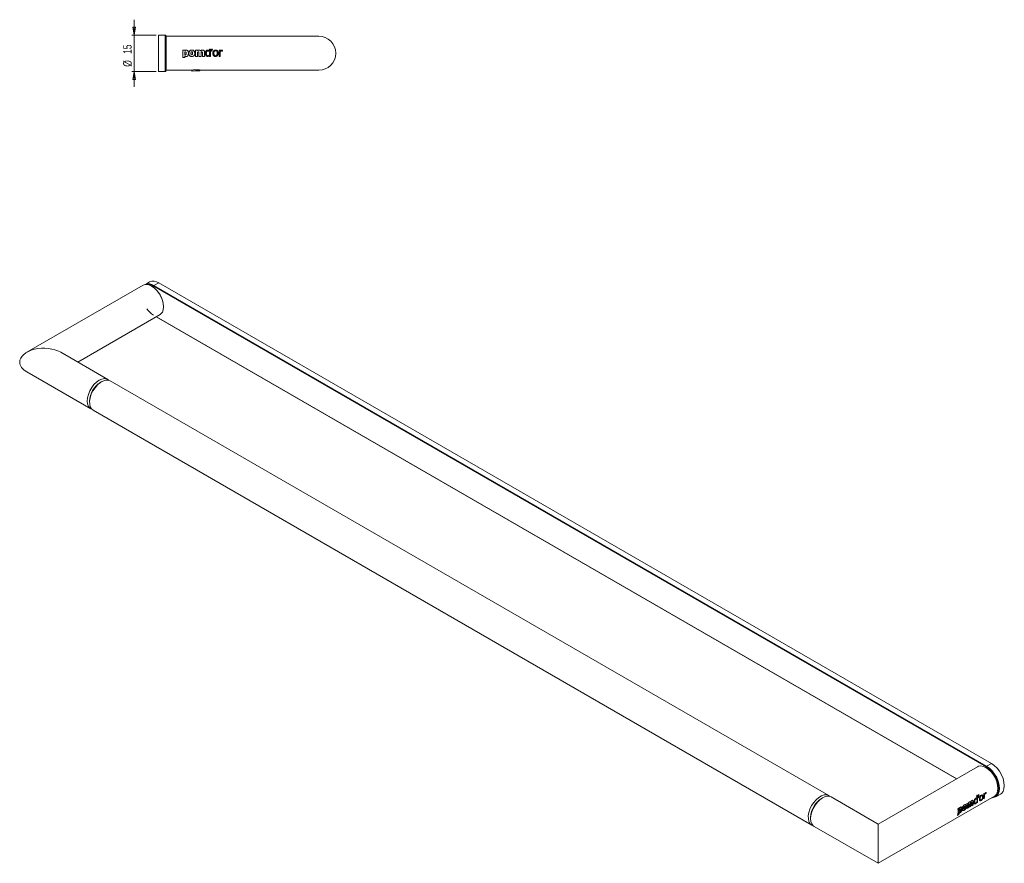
# Model space of a CAD drawing. Header units: millimetres. Extents: x -226 to 763, y 24 to 380.
# Tile 2 of 2: x 358 to 763, y 24 to 371. Entities that reach past the tile are written whole.
import ezdxf

# ---------------------------------------------------------------- set-up
doc = ezdxf.new("R2010")
doc.units = ezdxf.units.MM
doc.styles.add('SLDTEXTSTYLE0', font='TXT', dxfattribs={"width": 0.75})
doc.dimstyles.new('SLDDIMSTYLE1', dxfattribs={"dimtxt": 3.5, "dimasz": 3.302, "dimexe": 0, "dimexo": 0.0625, "dimgap": 0.875, "dimtad": 2, "dimrnd": 1e-09, "dimzin": 12, "dimdsep": 46, "dimtxsty": 'SLDTEXTSTYLE0', "dimblk1": 'CLOSED', "dimblk2": 'CLOSED', "dimsah": 1, "dimcen": 0.09, "dimadec": 0, "dimazin": 0, "dimtfac": 1, "dimtofl": 0, "dimtmove": 0, "dimatfit": 3, "dimldrblk": 'CLOSED', "dimfxl": 1, "dimtolj": 1, "dimtzin": 12, "dimarcsym": 0})

# ---------------------------------------------------------------- blocks, each defined once
blk = doc.blocks.new('_CLOSED')
at = {"color": 0, "linetype": 'ByBlock', "lineweight": -2}
for p, q in [((-1, 0.166667), (0, 0)), ((-1, 0.166667), (-1, -0.166667)), ((0, 0), (-1, -0.166667)), ((0, 0), (-1, 0))]:
    blk.add_line(p, q, dxfattribs=at)
blk = doc.blocks.new('*D3')
at = {"color": 7, "linetype": 'Continuous', "lineweight": 0}
for p, q in [((404.86, 365.06), (404.86, 371.41)), ((413.86, 365.06), (403.86, 365.06)), ((404.86, 350.06), (404.86, 365.06)), ((413.86, 350.06), (403.86, 350.06)), ((404.86, 350.06), (404.86, 343.71))]:
    blk.add_line(p, q, dxfattribs=at)
at = {"color": 7, "linetype": 'Continuous', "lineweight": 0, "xscale": 3.302, "yscale": 3.302}
for p, rotation in [((404.86, 365.06, 50.35), 270), ((404.86, 350.06, 50.35), 90)]:
    blk.add_blockref('_CLOSED', p, dxfattribs=dict(at, rotation=rotation))
at = {"color": 7, "linetype": 'Continuous', "lineweight": 0, "char_height": 3.5, "attachment_point": 1, "rotation": 90, "style": 'SLDTEXTSTYLE0'}
for s, insert in [('15', (400.35, 357.29)), ('%%c', (400.35, 352.01))]:
    blk.add_mtext(s, dxfattribs=dict(at, insert=insert))

msp = doc.modelspace()

# ---------------------------------------------------------------- linework, layer by layer
at = {"color": 7, "linetype": 'Continuous', "lineweight": 15}
for p, q in [((414.864, 350.065), (414.864, 365.065)), ((414.864, 365.065), (417.664, 365.065)), ((417.664, 350.065), (417.664, 365.065)), ((417.864, 364.865), (417.864, 350.265)), ((418.064, 364.565), (417.864, 364.365)), ((480.864, 364.565), (418.064, 364.565)), ((418.064, 350.565), (418.064, 364.565)), ((431.543, 357.745), (431.543, 356.295)), ((432.978, 357.745), (432.978, 356.295)), ((435.907, 359.334), (436.272, 359.334)), ((435.907, 359.334), (435.907, 358.562)), ((436.272, 356.295), (436.272, 359.334)), ((425.74, 355.796), (424.864, 355.796)), ((417.664, 350.065), (414.864, 350.065)), ((417.864, 350.765), (418.064, 350.565)), ((418.064, 350.565), (428.486, 350.565)), ((428.485, 350.565), (428.798, 350.263)), ((430.298, 350.289), (428.798, 350.263)), ((430.288, 350.818), (430.289, 350.789)), ((431.797, 350.315), (430.298, 350.289)), ((431.797, 350.315), (432.068, 350.596)), ((432.186, 350.565), (480.864, 350.565)), ((408.525, 262.041), (360.619, 234.385)), ((411.245, 263.372), (409.474, 262.349)), ((412.167, 261.612), (412.026, 261.694)), ((412.618, 261.674), (412.915, 261.521)), ((755.82, 63.634), (412.874, 261.613)), ((414.995, 263.001), (413.015, 261.858)), ((413.015, 261.858), (755.962, 63.879)), ((757.942, 65.022), (414.995, 263.001)), ((416.975, 253.121), (416.975, 253.284)), ((381.62, 230.343), (415.525, 249.916)), ((413.946, 249.005), (743.599, 58.7)), ((393.958, 223.221), (374.618, 234.385)), ((360.619, 226.301), (386.959, 211.096)), ((391.447, 222.302), (390.953, 222.016)), ((690.943, 51.775), (394.948, 222.649)), ((386.499, 214.301), (386.499, 213.729)), ((387.949, 210.524), (683.943, 39.65)), ((755.962, 63.879), (757.942, 65.022)), ((752.179, 63.654), (711.273, 40.039)), ((755.821, 63.225), (755.68, 63.307)), ((760.629, 54.734), (760.629, 54.897)), ((688.432, 50.856), (687.937, 50.571)), ((711.273, 40.039), (691.933, 51.203)), ((711.273, 23.873), (759.179, 51.529)), ((753.1, 50.085), (753.454, 49.881)), ((754.77, 52.498), (754.916, 52.384)), ((759.712, 51.259), (761.691, 52.402)), ((745.595, 46.297), (745.841, 46.145)), ((746.316, 46.806), (746.599, 46.643)), ((746.417, 46.42), (746.685, 46.265)), ((746.769, 47.088), (746.678, 47.141)), ((746.975, 47.317), (746.707, 47.472)), ((746.769, 47.088), (746.764, 46.751)), ((746.805, 47.093), (746.769, 47.088)), ((746.805, 47.088), (746.792, 47.277)), ((746.805, 47.088), (747.088, 46.925)), ((747.421, 47.444), (747.704, 47.28)), ((747.871, 46.659), (747.867, 46.425)), ((748.161, 46.802), (748.025, 46.516)), ((748.161, 46.826), (748.161, 46.802)), ((749.462, 47.345), (748.842, 46.988)), ((748.88, 47.241), (749.261, 47.461)), ((683.483, 42.855), (683.483, 42.284)), ((684.933, 39.079), (711.273, 23.873)), ((711.273, 23.904), (711.273, 40.008))]:
    msp.add_line(p, q, dxfattribs=at)
at = {"color": 144, "linetype": 'Continuous', "lineweight": 0}
for p, q in [((424.864, 358.849), (424.864, 355.796)), ((425.74, 358.849), (424.864, 358.849)), ((425.74, 358.669), (425.74, 358.849)), ((425.74, 358.061), (425.74, 357.083)), ((430.103, 358.849), (430.103, 356.295)), ((430.979, 358.849), (430.103, 358.849)), ((430.979, 358.679), (430.979, 358.849)), ((430.979, 356.295), (430.979, 357.755)), ((432.419, 356.295), (432.419, 357.755)), ((433.859, 356.295), (433.859, 357.857)), ((435.907, 356.927), (435.907, 358.202)), ((436.713, 359.334), (436.667, 358.505)), ((436.667, 358.505), (436.867, 358.505)), ((437.118, 359.334), (436.713, 359.334)), ((436.867, 358.505), (437.118, 359.334)), ((439.899, 358.849), (439.899, 356.295)), ((440.264, 358.849), (439.899, 358.849)), ((440.264, 358.533), (440.264, 358.849)), ((440.264, 356.295), (440.264, 357.793)), ((441.203, 358.47), (441.295, 358.84)), ((425.74, 355.796), (425.74, 356.465)), ((430.103, 356.295), (430.979, 356.295)), ((431.543, 356.295), (432.419, 356.295)), ((432.978, 356.295), (433.859, 356.295)), ((435.907, 356.606), (435.907, 356.295)), ((435.907, 356.295), (436.272, 356.295)), ((439.899, 356.295), (440.264, 356.295)), ((429.293, 350.772), (430.289, 350.789)), ((430.289, 350.789), (431.071, 350.803)), ((755.2, 52.745), (755.432, 52.611)), ((747.822, 48.487), (748.441, 48.844)), ((750.279, 48.049), (750.279, 49.324)), ((751.728, 48.885), (751.903, 48.986)), ((752.186, 48.918), (751.928, 48.769)), ((751.986, 50.295), (751.986, 51.9)), ((751.986, 49.034), (751.986, 49.243)), ((752.354, 52.001), (752.708, 52.206)), ((752.644, 50.944), (752.503, 50.862)), ((752.947, 50.638), (753.23, 50.475)), ((754.749, 52.485), (755.007, 52.634)), ((755.009, 50.548), (754.751, 50.399)), ((754.808, 52.491), (754.808, 52.52)), ((754.808, 52.491), (755.043, 52.355)), ((754.808, 50.663), (754.808, 50.831)), ((754.808, 50.663), (755.009, 50.548)), ((744.118, 46.348), (744.737, 46.706)), ((744.538, 46.177), (744.538, 45.378)), ((744.538, 44.254), (744.538, 44.874)), ((744.61, 46.632), (744.759, 46.546)), ((745.567, 46.377), (745.85, 46.214)), ((748.443, 46.757), (747.824, 46.4)), ((747.862, 46.653), (748.243, 46.873)), ((748.243, 46.873), (748.243, 48.065)), ((749.261, 47.461), (749.261, 48.653)), ((749.261, 47.461), (749.462, 47.345)), ((750.48, 47.933), (749.857, 47.574)), ((749.895, 47.827), (750.279, 48.049)), ((751.184, 48.527), (751.377, 48.416)), ((743.974, 43.667), (744.538, 44.254))]:
    msp.add_line(p, q, dxfattribs=at)
at = {"color": 8, "linetype": 'Continuous', "lineweight": 15}
for p, q in [((414.004, 249.038), (743.657, 58.734)), ((754.815, 51.883), (755.088, 51.725))]:
    msp.add_line(p, q, dxfattribs=at)
at = {"color": 144, "linetype": 'Continuous', "lineweight": 0, "flags": 128}
for points in [[(425.74, 358.061), (425.74, 358.061)], [(425.74, 357.083), (425.74, 357.083)], [(435.216, 358.587), (435.216, 358.587)], [(435.907, 358.202), (435.907, 358.202)], [(435.907, 356.927), (435.907, 356.927)], [(435.231, 356.558), (435.231, 356.558)], [(745.595, 46.297), (745.643, 46.268), (745.83, 46.173)], [(748.525, 47.811), (748.471, 47.844), (748.243, 47.958)]]:
    msp.add_lwpolyline(points, dxfattribs=at)
at = {"color": 7, "linetype": 'Continuous', "lineweight": 15, "flags": 128}
for points in [[(408.525, 262.041), (408.939, 262.229), (409.877, 262.368), (410.924, 262.187), (412.025, 261.694), (413.127, 260.915), (414.173, 259.888), (415.111, 258.666), (415.895, 257.308), (416.485, 255.884), (416.851, 254.465), (416.975, 253.121), (416.851, 251.921), (416.485, 250.924), (415.895, 250.181), (415.525, 249.916)], [(394.418, 222.874), (394.328, 222.956), (393.544, 223.409), (392.606, 223.548), (391.56, 223.367), (390.458, 222.874), (389.357, 222.095), (388.311, 221.068), (387.372, 219.846), (386.588, 218.488), (385.999, 217.064), (385.633, 215.644), (385.509, 214.301), (385.633, 213.101), (385.999, 212.104), (386.588, 211.361), (387.372, 210.908), (387.489, 210.871)], [(394.948, 222.649), (394.887, 222.683), (394.009, 222.957), (393.002, 222.911), (391.917, 222.548), (390.809, 221.886), (389.733, 220.958), (388.743, 219.811), (387.888, 218.502), (387.212, 217.098), (386.749, 215.668), (386.521, 214.284), (386.54, 213.015), (386.805, 211.925), (387.304, 211.07), (387.949, 210.524)], [(757.942, 65.022), (759.122, 64.187), (760.243, 63.087), (761.248, 61.777), (762.088, 60.322), (762.72, 58.796), (763.112, 57.276), (763.245, 55.836), (763.112, 54.55), (762.72, 53.482), (762.088, 52.686), (761.691, 52.402)], [(759.179, 51.529), (759.549, 51.794), (760.139, 52.537), (760.505, 53.534), (760.629, 54.734), (760.505, 56.077), (760.139, 57.497), (759.549, 58.921), (758.765, 60.279), (757.827, 61.501), (756.78, 62.528), (755.679, 63.307), (754.578, 63.8), (753.531, 63.981), (752.593, 63.842), (752.179, 63.654)], [(758.284, 51.013), (759.039, 51.155), (759.856, 51.627), (760.471, 52.402), (760.853, 53.441), (760.982, 54.693), (760.853, 56.094), (760.471, 57.574), (759.856, 59.06), (759.039, 60.475), (758.06, 61.751), (756.969, 62.821), (755.82, 63.634)], [(755.962, 63.879), (757.142, 63.044), (758.263, 61.944), (759.268, 60.634), (760.108, 59.179), (760.74, 57.653), (761.132, 56.133), (761.265, 54.693), (761.132, 53.407), (760.74, 52.339), (760.108, 51.543), (759.268, 51.058), (758.263, 50.909), (758.115, 50.915)], [(684.474, 39.425), (684.004, 39.616), (683.298, 40.195), (682.8, 41.051), (682.535, 42.141), (682.516, 43.409), (682.744, 44.793), (683.207, 46.224), (683.883, 47.628), (684.737, 48.937), (685.728, 50.084), (686.804, 51.011), (687.912, 51.673), (688.997, 52.036), (690.003, 52.082), (690.882, 51.809), (691.403, 51.428)], [(691.933, 51.203), (691.519, 51.391), (690.581, 51.531), (689.535, 51.349), (688.433, 50.857), (687.332, 50.078), (686.286, 49.051), (685.347, 47.828), (684.563, 46.471), (683.974, 45.047), (683.607, 43.627), (683.483, 42.284), (683.607, 41.083), (683.974, 40.087), (684.563, 39.343), (684.933, 39.079)], [(745.607, 46.428), (745.551, 46.66), (745.665, 46.984), (745.737, 47.069)], [(748.243, 47.149), (748.436, 46.956), (748.468, 46.909)]]:
    msp.add_lwpolyline(points, dxfattribs=at)
at = {"color": 7, "linetype": 'Continuous', "lineweight": 15}
for centre, radius, start, end in [((417.664, 364.865), 0.2, 0, 90), ((480.864, 357.565), 7, 0, 90), ((480.864, 357.565), 7, 270, 0), ((417.664, 350.265), 0.2, 270, 0), ((412.808, 260.033), 3.686, 53.60737, 115.08217), ((410.793, 258.785), 3.792, 54.13127, 109.75759), ((406.605, 252.85), 10.379, 2.40089, 57.59373), ((413.181, 261.599), 0.307, 122.60548, 177.39452), ((418.045, 258.14), 9.906, 215.96777, 238.53141), ((396.086, 213.91), 9.595, 122.3429, 177.66247), ((396.042, 213.935), 9.551, 122.20207, 177.8033), ((756.127, 63.62), 0.307, 122.60548, 177.39452), ((693.071, 42.464), 9.595, 122.3429, 177.66247), ((746.863, 51.429), 8.233, 6.45916, 8.41965), ((749.222, 51.53), 5.869, 350.36742, 1.91004)]:
    msp.add_arc(centre, radius, start, end, dxfattribs=at)
at = {"color": 8, "linetype": 'Continuous', "lineweight": 15}
msp.add_arc((410.501, 257.946), 4.367, 57.09457, 91.10121, dxfattribs=at)
at = {"color": 144, "linetype": 'Continuous', "lineweight": 0}
for centre, radius, start, end in [((750.259, 54.462), 10.379, 2.40089, 57.59373), ((693.027, 42.489), 9.551, 122.20207, 177.8033), ((740.191, 47.624), 8.34, 7.3651, 8.41318), ((744.103, 48.552), 5.837, 350.34679, 1.55758), ((744.651, 48.919), 5.911, 350.39508, 2.36632), ((743.195, 49.568), 8.825, 6.73231, 13.17567), ((746.898, 49.653), 5.107, 350.03618, 352.68955), ((745.417, 49.771), 6.594, 355.47267, 4.52733), ((744.986, 49.978), 7.278, 351.62902, 15.49736), ((748.25, 51.436), 6.583, 350.93276, 9.17252), ((738.306, 45.322), 5.902, 342.96919, 10.01623), ((740.147, 45.427), 4.663, 344.65338, 351.59772), ((736.494, 45.487), 8.333, 7.30478, 8.41348), ((738.214, 45.615), 6.607, 356.58535, 3.51841), ((741.323, 47.437), 6.583, 350.93276, 9.17252), ((742.682, 47.737), 5.844, 350.35086, 1.62799), ((743.088, 47.967), 5.837, 350.34679, 1.55758), ((743.701, 48.325), 5.844, 350.35086, 1.62799)]:
    msp.add_arc(centre, radius, start, end, dxfattribs=at)
at = {"color": 7, "linetype": 'Continuous', "lineweight": 15}
for start_param, end_param in [(0.7854794, 3.1415927), (3.1415927, 3.9270721)]:
    msp.add_ellipse((367.619, 230.343), major_axis=(9.899, 0), ratio=0.5773815, start_param=start_param, end_param=end_param, dxfattribs=at)
at = {"color": 144, "linetype": 'Continuous', "lineweight": 0}
for centre, major_axis, ratio, start_param, end_param in [((750.645, 54.685), (-1.714, 6.936), 0.6928953, 4.2543723, 4.307851), ((744.443, 51.105), (9.2, 10.562), 0.4016932, 5.0913607, 5.1220715), ((747.561, 52.905), (-3.188, 6.239), 0.6085867, 4.0929274, 4.2721039), ((747.538, 52.892), (-1.199, 7.124), 0.7061417, 4.319209, 4.4983855), ((743.156, 50.362), (12.747, 12.569), 0.3088969, 4.4762497, 4.5285655)]:
    msp.add_ellipse(centre, major_axis=major_axis, ratio=ratio, start_param=start_param, end_param=end_param, dxfattribs=at)
for points, knots in [([(426.343, 358.903), (426.232, 358.903), (426.121, 358.884), (425.919, 358.801), (425.827, 358.737), (425.74, 358.669)], [0, 0, 0, 0, 0.5, 0.5, 1, 1, 1, 1]), ([(426.309, 356.241), (426.386, 356.241), (426.461, 356.249), (426.609, 356.286), (426.68, 356.315), (426.808, 356.395), (426.865, 356.446), (426.962, 356.562), (427.003, 356.627), (427.101, 356.83), (427.14, 356.979), (427.186, 357.277), (427.195, 357.427), (427.195, 357.579)], [0, 0, 0, 0, 0.125, 0.125, 0.25, 0.25, 0.375, 0.375, 0.5, 0.5, 0.75, 0.75, 1, 1, 1, 1]), ([(429.816, 357.574), (429.816, 357.746), (429.798, 357.914), (429.727, 358.161), (429.696, 358.24), (429.618, 358.391), (429.57, 358.462), (429.405, 358.654), (429.261, 358.753), (429.023, 358.846), (428.94, 358.868), (428.772, 358.896), (428.688, 358.903), (428.432, 358.903), (428.263, 358.878), (427.945, 358.756), (427.8, 358.656), (427.578, 358.4), (427.501, 358.244), (427.407, 357.918), (427.389, 357.746), (427.389, 357.574)], [0, 0, 0, 0, 0.125, 0.125, 0.1875, 0.1875, 0.25, 0.25, 0.375, 0.375, 0.4375, 0.4375, 0.5, 0.5, 0.625, 0.625, 0.75, 0.75, 0.875, 0.875, 1, 1, 1, 1]), ([(427.389, 357.574), (427.389, 358.465), (427.895, 358.903), (428.6, 358.903), (429.306, 358.903), (429.816, 358.465), (429.816, 357.574)], [0, 0, 0, 0, 1, 1, 1, 2, 2, 2, 2]), ([(428.946, 357.574), (428.946, 357.641), (428.943, 357.707), (428.928, 357.839), (428.916, 357.905), (428.872, 358.03), (428.838, 358.091), (428.734, 358.174), (428.666, 358.192), (428.533, 358.192), (428.465, 358.174), (428.362, 358.09), (428.328, 358.03), (428.262, 357.842), (428.255, 357.707), (428.255, 357.574)], [0, 0, 0, 0, 0.125, 0.125, 0.25, 0.25, 0.375, 0.375, 0.5, 0.5, 0.625, 0.625, 0.75, 0.75, 1, 1, 1, 1]), ([(428.255, 357.574), (428.255, 358.008), (428.371, 358.192), (428.6, 358.192), (428.829, 358.192), (428.946, 358.008), (428.946, 357.574)], [2, 2, 2, 2, 3, 3, 3, 4, 4, 4, 4]), ([(428.255, 357.574), (428.255, 357.508), (428.257, 357.441), (428.273, 357.309), (428.285, 357.243), (428.33, 357.118), (428.363, 357.057), (428.465, 356.972), (428.534, 356.952), (428.667, 356.952), (428.735, 356.972), (428.837, 357.057), (428.871, 357.118), (428.937, 357.306), (428.946, 357.441), (428.946, 357.574)], [0, 0, 0, 0, 0.125, 0.125, 0.25, 0.25, 0.375, 0.375, 0.5, 0.5, 0.625, 0.625, 0.75, 0.75, 1, 1, 1, 1]), ([(428.946, 357.574), (428.946, 357.151), (428.829, 356.952), (428.6, 356.952), (428.371, 356.952), (428.255, 357.151), (428.255, 357.574)], [0, 0, 0, 0, 1, 1, 1, 2, 2, 2, 2]), ([(431.587, 358.903), (431.476, 358.903), (431.364, 358.885), (431.159, 358.808), (431.064, 358.75), (430.979, 358.679)], [0, 0, 0, 0, 0.5, 0.5, 1, 1, 1, 1]), ([(430.979, 357.755), (430.979, 357.802), (430.981, 357.85), (430.993, 357.944), (431.004, 357.991), (431.046, 358.078), (431.079, 358.115), (431.164, 358.157), (431.213, 358.163), (431.261, 358.163)], [0, 0, 0, 0, 0.25, 0.25, 0.5, 0.5, 0.75, 0.75, 1, 1, 1, 1]), ([(432.292, 358.616), (432.203, 358.713), (432.096, 358.793), (431.851, 358.887), (431.719, 358.903), (431.587, 358.903)], [0, 0, 0, 0, 0.5, 0.5, 1, 1, 1, 1]), ([(433.037, 358.903), (432.9, 358.903), (432.762, 358.88), (432.512, 358.78), (432.398, 358.702), (432.292, 358.616)], [0, 0, 0, 0, 0.5, 0.5, 1, 1, 1, 1]), ([(432.419, 357.755), (432.419, 357.802), (432.421, 357.85), (432.434, 357.944), (432.444, 357.991), (432.486, 358.078), (432.519, 358.115), (432.604, 358.157), (432.653, 358.163), (432.701, 358.163)], [0, 0, 0, 0, 0.25, 0.25, 0.5, 0.5, 0.75, 0.75, 1, 1, 1, 1]), ([(432.701, 358.163), (432.749, 358.163), (432.798, 358.157), (432.883, 358.111), (432.915, 358.071), (432.954, 357.984), (432.964, 357.936), (432.976, 357.841), (432.978, 357.793), (432.978, 357.745)], [0, 0, 0, 0, 0.25, 0.25, 0.5, 0.5, 0.75, 0.75, 1, 1, 1, 1]), ([(435.187, 358.903), (435.108, 358.903), (435.03, 358.893), (434.879, 358.85), (434.806, 358.818), (434.609, 358.692), (434.502, 358.57), (434.348, 358.299), (434.298, 358.149), (434.236, 357.843), (434.224, 357.688), (434.224, 357.531)], [0, 0, 0, 0, 0.125, 0.125, 0.25, 0.25, 0.5, 0.5, 0.75, 0.75, 1, 1, 1, 1]), ([(435.216, 358.587), (435.1, 358.587), (434.984, 358.556), (434.798, 358.419), (434.732, 358.318), (434.645, 358.107), (434.62, 357.993), (434.589, 357.766), (434.584, 357.651), (434.584, 357.536)], [0, 0, 0, 0, 0.25, 0.25, 0.5, 0.5, 0.75, 0.75, 1, 1, 1, 1]), ([(434.584, 357.536), (434.584, 357.425), (434.591, 357.316), (434.627, 357.1), (434.656, 356.992), (434.754, 356.795), (434.825, 356.705), (435.009, 356.585), (435.12, 356.558), (435.231, 356.558)], [0, 0, 0, 0, 0.25, 0.25, 0.5, 0.5, 0.75, 0.75, 1, 1, 1, 1]), ([(435.907, 358.562), (435.816, 358.666), (435.709, 358.756), (435.525, 358.846), (435.459, 358.868), (435.325, 358.896), (435.256, 358.903), (435.187, 358.903)], [0, 0, 0, 0, 0.5, 0.5, 0.75, 0.75, 1, 1, 1, 1]), ([(440.896, 358.903), (440.767, 358.903), (440.641, 358.865), (440.422, 358.736), (440.327, 358.644), (440.264, 358.533)], [0, 0, 0, 0, 0.5, 0.5, 1, 1, 1, 1]), ([(440.264, 357.793), (440.264, 357.883), (440.27, 357.972), (440.304, 358.147), (440.331, 358.234), (440.42, 358.39), (440.483, 358.458), (440.637, 358.547), (440.728, 358.567), (440.819, 358.567)], [0, 0, 0, 0, 0.25, 0.25, 0.5, 0.5, 0.75, 0.75, 1, 1, 1, 1]), ([(440.819, 358.567), (440.886, 358.567), (440.953, 358.561), (441.083, 358.529), (441.145, 358.503), (441.203, 358.47)], [0, 0, 0, 0, 0.5, 0.5, 1, 1, 1, 1]), ([(441.295, 358.84), (441.233, 358.867), (441.167, 358.882), (441.032, 358.9), (440.964, 358.903), (440.896, 358.903)], [0, 0, 0, 0, 0.5, 0.5, 1, 1, 1, 1]), ([(425.74, 356.465), (425.823, 356.402), (425.91, 356.343), (426.1, 356.263), (426.204, 356.241), (426.309, 356.241)], [0, 0, 0, 0, 0.5, 0.5, 1, 1, 1, 1]), ([(435.138, 356.241), (435.286, 356.241), (435.433, 356.275), (435.693, 356.404), (435.808, 356.499), (435.907, 356.606)], [0, 0, 0, 0, 0.5, 0.5, 1, 1, 1, 1]), ([(432.186, 350.565), (432.165, 350.57), (432.125, 350.582), (431.815, 350.662), (431.35, 350.754), (430.764, 350.821), (430.155, 350.83), (429.587, 350.783), (429.095, 350.702), (428.736, 350.618), (428.545, 350.565), (428.564, 350.57), (428.57, 350.572)], [0, 0, 0, 0, 0.1076999, 0.2153141, 0.3263789, 0.4327356, 0.5377505, 0.6333006, 0.7349608, 0.8404759, 0.9500544, 1, 1, 1, 1]), ([(755.043, 52.355), (755.077, 52.479), (755.133, 52.598), (755.272, 52.802), (755.355, 52.888), (755.447, 52.94)], [0, 0, 0, 0, 0.5, 0.5, 1, 1, 1, 1]), ([(755.447, 52.94), (755.495, 52.968), (755.543, 52.993), (755.641, 53.032), (755.69, 53.046), (755.738, 53.047)], [0, 0, 0, 0, 0.5, 0.5, 1, 1, 1, 1]), ([(748.462, 48.693), (748.514, 48.79), (748.574, 48.881), (748.71, 49.033), (748.785, 49.095), (748.864, 49.14)], [0, 0, 0, 0, 0.5, 0.5, 1, 1, 1, 1]), ([(748.864, 49.14), (748.957, 49.194), (749.051, 49.234), (749.239, 49.251), (749.325, 49.223), (749.398, 49.174)], [0, 0, 0, 0, 0.5, 0.5, 1, 1, 1, 1]), ([(749.398, 49.174), (749.464, 49.292), (749.534, 49.408), (749.699, 49.6), (749.792, 49.676), (749.889, 49.732)], [0, 0, 0, 0, 0.5, 0.5, 1, 1, 1, 1]), ([(749.725, 48.949), (749.691, 48.929), (749.657, 48.904), (749.599, 48.834), (749.578, 48.787), (749.553, 48.698), (749.547, 48.654), (749.541, 48.57), (749.541, 48.53), (749.542, 48.491)], [0, 0, 0, 0, 0.25, 0.25, 0.5, 0.5, 0.75, 0.75, 1, 1, 1, 1]), ([(749.938, 48.711), (749.937, 48.751), (749.934, 48.79), (749.923, 48.864), (749.914, 48.9), (749.882, 48.958), (749.857, 48.979), (749.795, 48.983), (749.759, 48.969), (749.725, 48.949)], [0, 0, 0, 0, 0.25, 0.25, 0.5, 0.5, 0.75, 0.75, 1, 1, 1, 1]), ([(749.889, 49.732), (749.98, 49.784), (750.072, 49.82), (750.251, 49.824), (750.331, 49.788), (750.451, 49.656), (750.49, 49.567), (750.542, 49.373), (750.554, 49.27), (750.558, 49.163)], [0, 0, 0, 0, 0.25, 0.25, 0.5, 0.5, 0.75, 0.75, 1, 1, 1, 1]), ([(750.279, 49.324), (750.275, 49.415), (750.268, 49.583), (750.236, 49.756), (750.189, 49.806), (750.182, 49.814)], [0, 0, 0, 0, 0.5002623, 0.9216227, 1, 1, 1, 1]), ([(750.809, 49.101), (750.823, 49.036), (750.848, 48.916), (750.937, 48.794), (751.037, 48.745), (751.11, 48.774), (751.126, 48.781)], [0, 0, 0, 0, 0.3364441, 0.6185336, 0.9138539, 1, 1, 1, 1]), ([(750.82, 49.044), (750.82, 49.172), (750.826, 49.305), (750.856, 49.586), (750.881, 49.736), (750.966, 50.034), (751.026, 50.184), (751.193, 50.442), (751.297, 50.545), (751.41, 50.61)], [0, 0, 0, 0, 0.25, 0.25, 0.5, 0.5, 0.75, 0.75, 1, 1, 1, 1]), ([(751.481, 48.69), (751.402, 48.645), (751.326, 48.62), (751.208, 48.636), (751.165, 48.677), (751.11, 48.79), (751.095, 48.862), (751.077, 49.019), (751.074, 49.105), (751.075, 49.195)], [0, 0, 0, 0, 0.25, 0.25, 0.5, 0.5, 0.75, 0.75, 1, 1, 1, 1]), ([(751.075, 49.195), (751.075, 49.289), (751.077, 49.385), (751.092, 49.587), (751.104, 49.694), (751.151, 49.91), (751.189, 50.024), (751.307, 50.219), (751.386, 50.294), (751.469, 50.342)], [0, 0, 0, 0, 0.25, 0.25, 0.5, 0.5, 0.75, 0.75, 1, 1, 1, 1]), ([(751.964, 49.003), (751.883, 48.88), (751.79, 48.763), (751.64, 48.611), (751.588, 48.564), (751.482, 48.481), (751.43, 48.446), (751.377, 48.416)], [0, 0, 0, 0, 0.5, 0.5, 0.75, 0.75, 1, 1, 1, 1]), ([(751.41, 50.61), (751.508, 50.667), (751.61, 50.698), (751.752, 50.694), (751.798, 50.684), (751.883, 50.651), (751.922, 50.629), (751.96, 50.602)], [0, 0, 0, 0, 0.5, 0.5, 0.75, 0.75, 1, 1, 1, 1]), ([(751.469, 50.342), (751.567, 50.398), (751.667, 50.421), (751.848, 50.4), (751.929, 50.358), (751.99, 50.291)], [0, 0, 0, 0, 0.5, 0.5, 1, 1, 1, 1]), ([(751.99, 49.25), (751.924, 49.135), (751.846, 49.023), (751.716, 48.876), (751.67, 48.83), (751.576, 48.751), (751.528, 48.717), (751.481, 48.69)], [0, 0, 0, 0, 0.5, 0.5, 0.75, 0.75, 1, 1, 1, 1]), ([(752.968, 50.316), (752.968, 50.449), (752.976, 50.59), (753.02, 50.89), (753.057, 51.046), (753.141, 51.275), (753.174, 51.348), (753.249, 51.489), (753.293, 51.558), (753.433, 51.741), (753.543, 51.84), (753.773, 51.976), (753.892, 52.016), (754.063, 52.017), (754.117, 52.008), (754.217, 51.971), (754.264, 51.942), (754.386, 51.834), (754.446, 51.731), (754.52, 51.501), (754.537, 51.371), (754.537, 51.237)], [0, 0, 0, 0, 0.125, 0.125, 0.25, 0.25, 0.3125, 0.3125, 0.375, 0.375, 0.5, 0.5, 0.625, 0.625, 0.6875, 0.6875, 0.75, 0.75, 0.875, 0.875, 1, 1, 1, 1]), ([(754.537, 51.237), (754.538, 51.103), (754.522, 50.966), (754.447, 50.682), (754.389, 50.538), (754.269, 50.329), (754.224, 50.262), (754.126, 50.133), (754.071, 50.07), (753.904, 49.9), (753.783, 49.806), (753.551, 49.669), (753.44, 49.625), (753.295, 49.611), (753.252, 49.615), (753.175, 49.641), (753.141, 49.663), (753.056, 49.752), (753.02, 49.843), (752.977, 50.056), (752.969, 50.182), (752.968, 50.316)], [0, 0, 0, 0, 0.125, 0.125, 0.25, 0.25, 0.3125, 0.3125, 0.375, 0.375, 0.5, 0.5, 0.625, 0.625, 0.6875, 0.6875, 0.75, 0.75, 0.875, 0.875, 1, 1, 1, 1]), ([(753.23, 50.475), (753.23, 50.571), (753.234, 50.671), (753.258, 50.882), (753.278, 50.994), (753.349, 51.217), (753.401, 51.328), (753.535, 51.51), (753.616, 51.581), (753.742, 51.654), (753.784, 51.673), (753.868, 51.696), (753.91, 51.701), (754.027, 51.69), (754.096, 51.648), (754.196, 51.524), (754.229, 51.444), (754.27, 51.27), (754.279, 51.177), (754.279, 51.08)], [0, 0, 0, 0, 0.125, 0.125, 0.25, 0.25, 0.375, 0.375, 0.5, 0.5, 0.5625, 0.5625, 0.625, 0.625, 0.75, 0.75, 0.875, 0.875, 1, 1, 1, 1]), ([(753.897, 51.692), (753.883, 51.723), (753.843, 51.814), (753.688, 51.86), (753.544, 51.795), (753.471, 51.762)], [0, 0, 0, 0, 0.1979541, 0.5945242, 1, 1, 1, 1]), ([(754.254, 51.401), (754.249, 51.506), (754.239, 51.702), (754.183, 51.905), (754.118, 51.973), (754.101, 51.991)], [0, 0, 0, 0, 0.45845098, 0.85398595, 1, 1, 1, 1]), ([(754.808, 51.887), (754.811, 51.957), (754.816, 52.087), (754.852, 52.275), (754.902, 52.386), (754.923, 52.432)], [0, 0, 0, 0, 0.4067996, 0.7534527, 1, 1, 1, 1]), ([(755.713, 52.683), (755.669, 52.688), (755.623, 52.686), (755.528, 52.661), (755.48, 52.639), (755.432, 52.611)], [0, 0, 0, 0, 0.5, 0.5, 1, 1, 1, 1]), ([(744.943, 46.234), (744.943, 46.239), (744.94, 46.297), (744.923, 46.367), (744.882, 46.421), (744.846, 46.434), (744.804, 46.427), (744.774, 46.412), (744.758, 46.403)], [0, 0, 0, 0, 0.04253936, 0.46148905, 0.60982651, 0.73788343, 0.86344086, 1, 1, 1, 1]), ([(745.134, 44.812), (745.06, 44.769), (744.99, 44.742), (744.865, 44.724), (744.811, 44.733), (744.76, 44.746)], [0, 0, 0, 0, 0.5, 0.5, 1, 1, 1, 1]), ([(744.762, 45.408), (744.777, 45.417), (744.793, 45.426), (744.808, 45.44), (744.809, 45.441)], [0, 0, 0, 0, 0.9458918, 1, 1, 1, 1]), ([(744.809, 46.021), (744.839, 46.069), (744.871, 46.116), (744.942, 46.195), (744.981, 46.228), (745.022, 46.251)], [0, 0, 0, 0, 0.5, 0.5, 1, 1, 1, 1]), ([(745.026, 45.256), (744.985, 45.232), (744.945, 45.216), (744.872, 45.206), (744.84, 45.212), (744.809, 45.222)], [0, 0, 0, 0, 0.5, 0.5, 1, 1, 1, 1]), ([(745.022, 46.251), (745.045, 46.265), (745.069, 46.275), (745.113, 46.28), (745.133, 46.274), (745.182, 46.236), (745.198, 46.19), (745.233, 46.048), (745.238, 45.942), (745.237, 45.837)], [0, 0, 0, 0, 0.125, 0.125, 0.25, 0.25, 0.5, 0.5, 1, 1, 1, 1]), ([(745.237, 45.837), (745.237, 45.738), (745.233, 45.638), (745.197, 45.48), (745.18, 45.425), (745.132, 45.346), (745.112, 45.322), (745.07, 45.283), (745.048, 45.268), (745.026, 45.256)], [0, 0, 0, 0, 0.5, 0.5, 0.75, 0.75, 0.875, 0.875, 1, 1, 1, 1]), ([(745.85, 46.214), (745.85, 46.09), (745.841, 45.965), (745.795, 45.711), (745.757, 45.58), (745.669, 45.383), (745.634, 45.318), (745.554, 45.191), (745.507, 45.129), (745.407, 45.018), (745.353, 44.967), (745.244, 44.88), (745.189, 44.843), (745.134, 44.812)], [0, 0, 0, 0, 0.25, 0.25, 0.5, 0.5, 0.625, 0.625, 0.75, 0.75, 0.875, 0.875, 1, 1, 1, 1]), ([(746.599, 46.643), (746.599, 46.697), (746.6, 46.753), (746.608, 46.868), (746.614, 46.928), (746.641, 47.051), (746.661, 47.117), (746.73, 47.229), (746.777, 47.273), (746.871, 47.327), (746.92, 47.339), (746.998, 47.31), (747.025, 47.273), (747.08, 47.142), (747.088, 47.033), (747.088, 46.925)], [0, 0, 0, 0, 0.125, 0.125, 0.25, 0.25, 0.375, 0.375, 0.5, 0.5, 0.625, 0.625, 0.75, 0.75, 1, 1, 1, 1]), ([(747.088, 46.925), (747.088, 46.87), (747.085, 46.815), (747.072, 46.703), (747.061, 46.645), (747.025, 46.527), (746.998, 46.465), (746.921, 46.357), (746.871, 46.313), (746.777, 46.259), (746.73, 46.247), (746.663, 46.272), (746.642, 46.307), (746.602, 46.429), (746.599, 46.534), (746.599, 46.643)], [0, 0, 0, 0, 0.125, 0.125, 0.25, 0.25, 0.375, 0.375, 0.5, 0.5, 0.625, 0.625, 0.75, 0.75, 1, 1, 1, 1]), ([(748.491, 47.444), (748.481, 47.454), (748.428, 47.51), (748.326, 47.559), (748.243, 47.598)], [0, 0, 0, 0, 0.1890679, 1, 1, 1, 1]), ([(748.707, 48.361), (748.673, 48.342), (748.639, 48.317), (748.581, 48.246), (748.559, 48.2), (748.534, 48.11), (748.529, 48.066), (748.523, 47.983), (748.523, 47.942), (748.524, 47.903)], [0, 0, 0, 0, 0.25, 0.25, 0.5, 0.5, 0.75, 0.75, 1, 1, 1, 1]), ([(748.923, 48.125), (748.922, 48.165), (748.919, 48.204), (748.907, 48.279), (748.898, 48.315), (748.865, 48.372), (748.839, 48.392), (748.777, 48.395), (748.741, 48.381), (748.707, 48.361)], [0, 0, 0, 0, 0.25, 0.25, 0.5, 0.5, 0.75, 0.75, 1, 1, 1, 1])]:
    msp.add_open_spline(points, degree=3, knots=knots, dxfattribs=at)
for points in [[(425.74, 358.061), (425.833, 358.134), (425.925, 358.183), (426.051, 358.183)], [(426.056, 356.961), (425.92, 356.961), (425.833, 357.01), (425.74, 357.083)], [(426.051, 358.183), (426.236, 358.183), (426.329, 358.061), (426.329, 357.55)], [(426.329, 357.55), (426.329, 357.073), (426.236, 356.961), (426.056, 356.961)], [(427.195, 357.579), (427.195, 356.665), (426.869, 356.241), (426.309, 356.241)], [(434.224, 357.531), (434.224, 358.436), (434.652, 358.903), (435.187, 358.903)], [(435.216, 358.587), (435.518, 358.587), (435.766, 358.416), (435.907, 358.202)], [(435.907, 356.927), (435.727, 356.704), (435.503, 356.558), (435.231, 356.558)], [(440.264, 358.533), (440.381, 358.737), (440.624, 358.903), (440.896, 358.903)], [(440.896, 358.903), (441.086, 358.903), (441.208, 358.879), (441.295, 358.84)], [(749.261, 48.653), (749.261, 48.915), (749.333, 49.028), (749.46, 49.102)], [(749.46, 49.102), (749.584, 49.173), (749.657, 49.144), (749.657, 48.873)], [(751.728, 50.442), (751.628, 50.56), (751.452, 50.597), (751.239, 50.474)], [(744.758, 46.403), (744.669, 46.352), (744.604, 46.274), (744.538, 46.177)], [(744.538, 45.378), (744.604, 45.357), (744.666, 45.353), (744.762, 45.408)], [(744.538, 44.874), (744.638, 44.844), (744.762, 44.82), (744.941, 44.923)], [(744.941, 44.923), (745.336, 45.152), (745.567, 45.631), (745.567, 46.377)], [(748.243, 48.065), (748.243, 48.327), (748.315, 48.44), (748.442, 48.514)], [(748.442, 48.514), (748.566, 48.585), (748.642, 48.558), (748.642, 48.288)]]:
    msp.add_open_spline(points, degree=3, dxfattribs=at)
at = {"color": 7, "linetype": 'Continuous', "lineweight": 15}
for points, knots in [([(427.195, 357.579), (427.195, 357.728), (427.186, 357.875), (427.14, 358.165), (427.103, 358.31), (427.008, 358.51), (426.97, 358.574), (426.878, 358.688), (426.824, 358.74), (426.702, 358.822), (426.635, 358.854), (426.492, 358.894), (426.418, 358.903), (426.343, 358.903)], [0, 0, 0, 0, 0.25, 0.25, 0.5, 0.5, 0.625, 0.625, 0.75, 0.75, 0.875, 0.875, 1, 1, 1, 1]), ([(427.389, 357.574), (427.389, 357.403), (427.407, 357.235), (427.478, 356.988), (427.509, 356.908), (427.587, 356.758), (427.635, 356.686), (427.8, 356.494), (427.943, 356.393), (428.18, 356.299), (428.263, 356.277), (428.431, 356.248), (428.515, 356.241), (428.771, 356.241), (428.941, 356.268), (429.258, 356.393), (429.402, 356.493), (429.624, 356.75), (429.702, 356.906), (429.797, 357.231), (429.816, 357.403), (429.816, 357.574)], [0, 0, 0, 0, 0.125, 0.125, 0.1875, 0.1875, 0.25, 0.25, 0.375, 0.375, 0.4375, 0.4375, 0.5, 0.5, 0.625, 0.625, 0.75, 0.75, 0.875, 0.875, 1, 1, 1, 1]), ([(431.261, 358.163), (431.309, 358.163), (431.359, 358.157), (431.444, 358.112), (431.477, 358.072), (431.518, 357.985), (431.528, 357.937), (431.541, 357.841), (431.543, 357.793), (431.543, 357.745)], [0, 0, 0, 0, 0.25, 0.25, 0.5, 0.5, 0.75, 0.75, 1, 1, 1, 1]), ([(433.859, 357.857), (433.859, 357.984), (433.851, 358.111), (433.802, 358.359), (433.762, 358.481), (433.624, 358.696), (433.525, 358.782), (433.351, 358.859), (433.289, 358.876), (433.164, 358.898), (433.101, 358.903), (433.037, 358.903)], [0, 0, 0, 0, 0.25, 0.25, 0.5, 0.5, 0.75, 0.75, 0.875, 0.875, 1, 1, 1, 1]), ([(434.224, 357.531), (434.224, 357.382), (434.234, 357.234), (434.29, 356.944), (434.335, 356.8), (434.481, 356.542), (434.584, 356.427), (434.838, 356.277), (434.988, 356.241), (435.138, 356.241)], [0, 0, 0, 0, 0.25, 0.25, 0.5, 0.5, 0.75, 0.75, 1, 1, 1, 1]), ([(439.481, 357.589), (439.481, 357.752), (439.464, 357.913), (439.381, 358.228), (439.315, 358.379), (439.168, 358.571), (439.113, 358.629), (438.987, 358.73), (438.917, 358.774), (438.697, 358.874), (438.533, 358.904), (438.206, 358.901), (438.044, 358.867), (437.752, 358.725), (437.625, 358.618), (437.432, 358.36), (437.364, 358.209), (437.28, 357.897), (437.262, 357.733), (437.262, 357.57)], [0, 0, 0, 0, 0.125, 0.125, 0.25, 0.25, 0.3125, 0.3125, 0.375, 0.375, 0.5, 0.5, 0.625, 0.625, 0.75, 0.75, 0.875, 0.875, 1, 1, 1, 1]), ([(437.262, 357.57), (437.262, 357.406), (437.279, 357.244), (437.362, 356.927), (437.428, 356.776), (437.574, 356.581), (437.629, 356.522), (437.754, 356.419), (437.824, 356.375), (438.044, 356.271), (438.209, 356.24), (438.537, 356.243), (438.7, 356.279), (438.992, 356.425), (439.118, 356.534), (439.311, 356.795), (439.379, 356.946), (439.463, 357.26), (439.481, 357.425), (439.481, 357.589)], [0, 0, 0, 0, 0.125, 0.125, 0.25, 0.25, 0.3125, 0.3125, 0.375, 0.375, 0.5, 0.5, 0.625, 0.625, 0.75, 0.75, 0.875, 0.875, 1, 1, 1, 1]), ([(439.116, 357.579), (439.116, 357.697), (439.107, 357.814), (439.06, 358.044), (439.022, 358.157), (438.902, 358.359), (438.816, 358.447), (438.611, 358.56), (438.493, 358.586), (438.314, 358.587), (438.256, 358.581), (438.141, 358.555), (438.085, 358.534), (437.93, 358.449), (437.845, 358.361), (437.724, 358.158), (437.687, 358.045), (437.641, 357.815), (437.632, 357.698), (437.632, 357.579)], [0, 0, 0, 0, 0.125, 0.125, 0.25, 0.25, 0.375, 0.375, 0.5, 0.5, 0.5625, 0.5625, 0.625, 0.625, 0.75, 0.75, 0.875, 0.875, 1, 1, 1, 1]), ([(437.632, 357.579), (437.632, 357.461), (437.641, 357.344), (437.686, 357.114), (437.723, 357), (437.842, 356.795), (437.924, 356.705), (438.131, 356.585), (438.251, 356.558), (438.489, 356.557), (438.608, 356.583), (438.817, 356.702), (438.9, 356.791), (439.021, 356.994), (439.059, 357.109), (439.106, 357.34), (439.116, 357.46), (439.116, 357.579)], [0, 0, 0, 0, 0.125, 0.125, 0.25, 0.25, 0.375, 0.375, 0.5, 0.5, 0.625, 0.625, 0.75, 0.75, 0.875, 0.875, 1, 1, 1, 1]), ([(750.537, 49.207), (750.536, 49.081), (750.535, 48.939), (750.574, 48.829), (750.578, 48.817)], [0, 0, 0, 0, 0.8860941, 1, 1, 1, 1]), ([(751.377, 48.416), (751.324, 48.385), (751.273, 48.361), (751.176, 48.329), (751.13, 48.322), (751.009, 48.328), (750.949, 48.371), (750.87, 48.509), (750.848, 48.602), (750.823, 48.808), (750.819, 48.922), (750.82, 49.044)], [0, 0, 0, 0, 0.125, 0.125, 0.25, 0.25, 0.5, 0.5, 0.75, 0.75, 1, 1, 1, 1]), ([(752.985, 50.298), (753.009, 50.215), (753.04, 50.109), (753.125, 50.084), (753.143, 50.079)], [0, 0, 0, 0, 0.788907, 1, 1, 1, 1]), ([(754.279, 51.08), (754.279, 50.983), (754.271, 50.885), (754.231, 50.684), (754.198, 50.578), (754.1, 50.37), (754.034, 50.268), (753.876, 50.092), (753.789, 50.023), (753.62, 49.925), (753.539, 49.895), (753.402, 49.9), (753.351, 49.934), (753.28, 50.044), (753.259, 50.119), (753.235, 50.284), (753.23, 50.377), (753.23, 50.475)], [0, 0, 0, 0, 0.125, 0.125, 0.25, 0.25, 0.375, 0.375, 0.5, 0.5, 0.625, 0.625, 0.75, 0.75, 0.875, 0.875, 1, 1, 1, 1]), ([(755.432, 52.611), (755.368, 52.574), (755.306, 52.52), (755.206, 52.38), (755.167, 52.294), (755.117, 52.124), (755.103, 52.039), (755.088, 51.877), (755.086, 51.8), (755.088, 51.725)], [0, 0, 0, 0, 0.25, 0.25, 0.5, 0.5, 0.75, 0.75, 1, 1, 1, 1]), ([(744.759, 46.546), (744.813, 46.641), (744.87, 46.736), (745.002, 46.892), (745.078, 46.955), (745.157, 47)], [0, 0, 0, 0, 0.5, 0.5, 1, 1, 1, 1]), ([(745.157, 47), (745.262, 47.061), (745.373, 47.086), (745.566, 47.039), (745.645, 46.967), (745.758, 46.788), (745.794, 46.679), (745.84, 46.454), (745.85, 46.335), (745.85, 46.214)], [0, 0, 0, 0, 0.25, 0.25, 0.5, 0.5, 0.75, 0.75, 1, 1, 1, 1]), ([(745.567, 46.377), (745.564, 46.506), (745.558, 46.735), (745.48, 46.987), (745.405, 47.133), (745.339, 47.147), (745.332, 47.148)], [0, 0, 0, 0, 0.3986944, 0.7141898, 0.9686392, 1, 1, 1, 1]), ([(745.726, 46.216), (745.727, 46.19), (745.735, 46.076), (745.778, 45.991), (745.811, 45.926)], [0, 0, 0, 0, 0.23054332, 1, 1, 1, 1]), ([(745.957, 45.776), (746.04, 45.749), (746.215, 45.691), (746.562, 45.841), (746.905, 46.096), (747.168, 46.442), (747.322, 46.787), (747.407, 47.117), (747.416, 47.33), (747.421, 47.444)], [0, 0, 0, 0, 0.148017, 0.3146053, 0.4814526, 0.6365558, 0.7440724, 0.8629411, 1, 1, 1, 1]), ([(745.987, 46.289), (745.987, 46.429), (745.995, 46.577), (746.032, 46.815), (746.048, 46.895), (746.092, 47.056), (746.119, 47.138), (746.217, 47.373), (746.306, 47.52), (746.463, 47.699), (746.519, 47.753), (746.633, 47.846), (746.692, 47.887), (746.873, 47.991), (746.997, 48.037), (747.237, 48.058), (747.352, 48.029), (747.534, 47.896), (747.601, 47.793), (747.685, 47.556), (747.703, 47.42), (747.704, 47.28)], [0, 0, 0, 0, 0.125, 0.125, 0.1875, 0.1875, 0.25, 0.25, 0.375, 0.375, 0.4375, 0.4375, 0.5, 0.5, 0.625, 0.625, 0.75, 0.75, 0.875, 0.875, 1, 1, 1, 1]), ([(747.704, 47.28), (747.704, 47.14), (747.686, 46.998), (747.623, 46.774), (747.596, 46.7), (747.53, 46.551), (747.49, 46.477), (747.354, 46.263), (747.241, 46.13), (747.061, 45.963), (746.999, 45.912), (746.877, 45.822), (746.816, 45.783), (746.636, 45.678), (746.519, 45.628), (746.311, 45.591), (746.221, 45.607), (746.089, 45.713), (746.047, 45.801), (745.996, 46.019), (745.987, 46.149), (745.987, 46.289)], [0, 0, 0, 0, 0.125, 0.125, 0.1875, 0.1875, 0.25, 0.25, 0.375, 0.375, 0.4375, 0.4375, 0.5, 0.5, 0.625, 0.625, 0.75, 0.75, 0.875, 0.875, 1, 1, 1, 1]), ([(746.707, 47.471), (746.694, 47.477), (746.668, 47.488), (746.616, 47.48), (746.561, 47.454), (746.505, 47.415), (746.453, 47.363), (746.409, 47.299), (746.359, 47.19), (746.321, 47.017), (746.318, 46.883), (746.316, 46.806)], [0, 0, 0, 0, 0.069989, 0.1432659, 0.2224515, 0.3016353, 0.3749081, 0.4481404, 0.5277385, 0.7261074, 1, 1, 1, 1]), ([(746.316, 46.806), (746.318, 46.731), (746.321, 46.601), (746.361, 46.477), (746.398, 46.427), (746.415, 46.422), (746.417, 46.421)], [0, 0, 0, 0, 0.4827175, 0.8400753, 0.9848397, 1, 1, 1, 1]), ([(746.607, 46.472), (746.611, 46.474), (746.632, 46.489), (746.668, 46.53), (746.712, 46.595), (746.762, 46.706), (746.799, 46.878), (746.803, 47.012), (746.805, 47.088)], [0, 0, 0, 0, 0.020133, 0.1234173, 0.2275537, 0.3411018, 0.6213922, 1, 1, 1, 1]), ([(747.421, 47.444), (747.416, 47.554), (747.409, 47.759), (747.317, 47.978), (747.239, 48.109), (747.173, 48.119), (747.171, 48.119)], [0, 0, 0, 0, 0.3755058, 0.6988067, 0.9898051, 1, 1, 1, 1]), ([(750.773, 48.48), (750.832, 48.459), (750.952, 48.416), (751.106, 48.49), (751.184, 48.527)], [0, 0, 0, 0, 0.4929879, 1, 1, 1, 1])]:
    msp.add_open_spline(points, degree=3, knots=knots, dxfattribs=at)

# ---------------------------------------------------------------- dimensions: what is measured, and where the dimension line sits
at = {"color": 7, "linetype": 'Continuous', "lineweight": 0}
dim = msp.add_linear_dim(base=(404.864, 365.065), p1=(414.864, 350.065), p2=(414.864, 365.065), angle=90, text='%%c<>', dimstyle='SLDDIMSTYLE1', dxfattribs=at)
dim.commit()
dim.dimension.update_dxf_attribs({"geometry": '*D3', "text_midpoint": (404.864, 357.235), "dimtype": 160})

doc.saveas('drawing.dxf')
